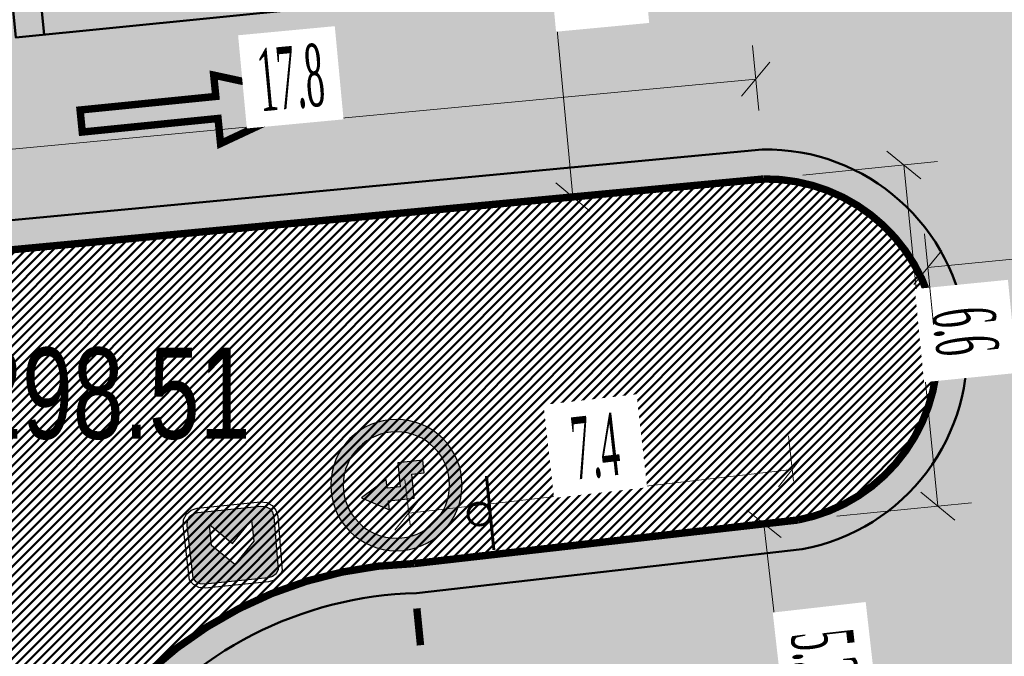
# Model space of a CAD drawing. Extents: x 2931 to 5026, y -2784 to 809.
# Tile 55 of 170: x 3214 to 3233, y -1740 to -1728. Entities that reach past the tile are written whole.
import ezdxf

# ---------------------------------------------------------------- set-up
doc = ezdxf.new("R2010")
doc.units = 0
doc.header["$MEASUREMENT"] = 0
doc.linetypes.add('CONTI', pattern=[0])
doc.layers.add('.', color=7, linetype='Continuous', lineweight=15)
for name, color, linetype in [('OP-SENAL-NEGRO', 250, 'Continuous'), ('OP-SENAL-ROJO', 10, 'Continuous'), ('PI_OTDEFAULT', 172, 'CONTI')]:
    doc.layers.add(name, color=color, linetype=linetype)
doc.styles.add('SHRFT', font='TXT', dxfattribs={"width": 0.75})
doc.styles.add('TimesNewRomanCyr', font='times.ttf', dxfattribs={"width": 0.4, "height": 1.2})
doc.dimstyles.new('GENPLAN1', dxfattribs={"dimscale": 0.5, "dimtxt": 1.2, "dimasz": 1.2, "dimexe": 1.3, "dimexo": 1.5, "dimgap": 0.5, "dimtad": 1, "dimdec": 1, "dimzin": 0, "dimdsep": 46, "dimtxsty": 'TimesNewRomanCyr', "dimblk1": 'OBLIQUE', "dimblk2": 'OBLIQUE', "dimsah": 1, "dimcen": 1, "dimadec": 0, "dimazin": 0, "dimtfac": 0.75, "dimtdec": 1, "dimtix": 1, "dimtmove": 0, "dimatfit": 3, "dimfxl": 1, "dimtvp": 1.2, "dimtfill": 1, "dimlwd": 0, "dimlwe": 0, "dimarcsym": 0})
pattern_1 = [(45, (0, 0), (-0.08838834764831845, 0.08838834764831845), [])]

# ---------------------------------------------------------------- blocks, each defined once
blk = doc.blocks.new('bstrtthtytt434')
at = {"layer": 'PI_OTDEFAULT', "color": 0, "style": 'SHRFT', "width": 0.75}
blk.add_text('298.51', height=1.75, dxfattribs=at).set_placement((3213.528700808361, 527.4244316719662))
blk = doc.blocks.new('Я')
at = {"layer": 'OP-SENAL-NEGRO'}
blk.add_hatch(color=256, dxfattribs=at).paths.add_polyline_path([(1229577.08969471, -78144.83886185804), (1229577.089694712, -77980.9326129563), (1229406.463290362, -77980.9326129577), (1229406.463290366, -78067.3349189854), (1229490.687388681, -78067.33491898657), (1229490.687388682, -78231.24116788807), (1229664.582062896, -78231.24116788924), (1229664.582062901, -78292.33449074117), (1229844.450879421, -78191.7744734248), (1229665.976818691, -78085.42944028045), (1229665.976818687, -78144.83886185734)])
at = {"layer": 'OP-SENAL-ROJO', "linetype": 'Continuous'}
h = blk.add_hatch(color=256, dxfattribs=at)
h.paths.add_polyline_path([(1229157.368143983, -78129.86468609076, 1), (1230045.833498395, -78129.86468609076, 1)])
h.paths.add_polyline_path([(1229961.392728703, -78129.86468609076, -1), (1229241.808913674, -78129.86468609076, -1)], flags=16)
for points in [[(1229490.687388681, -78067.33491898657), (1229406.463290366, -78067.3349189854), (1229406.463290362, -77980.9326129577), (1229577.089694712, -77980.9326129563)], [(1229577.089694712, -77980.9326129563), (1229577.08969471, -78144.83886185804)], [(1229490.687388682, -78231.24116788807), (1229490.687388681, -78067.33491898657)], [(1229577.08969471, -78144.83886185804), (1229665.976818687, -78144.83886185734), (1229665.976818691, -78085.42944028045), (1229844.450879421, -78191.7744734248), (1229664.582062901, -78292.33449074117), (1229664.582062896, -78231.24116788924), (1229490.687388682, -78231.24116788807)]]:
    blk.add_lwpolyline(points)
blk.add_circle((1229601.600821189, -78129.86468609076), 444.2326772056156)
at = {"linetype": 'Continuous'}
blk.add_circle((1229601.600821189, -78129.86468609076), 359.7919075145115, dxfattribs=at)
blk = doc.blocks.new('ПВПВПАВ')
at = {"layer": '.', "transparency": 33554625}
h = blk.add_hatch(color=256, dxfattribs=at)
h.dxf.hatch_style = 1
h.set_gradient(color1=(255, 0, 0), color2=(255, 0, 0), tint=0.6399999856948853)
h.paths.add_polyline_path([(1396674.333624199, -92008.221899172), (1396726.265784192, -91972.63277917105), (1396758.951864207, -91923.49613917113), (1396772.714424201, -91860.70445917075), (1396772.714424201, -91000.0068591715), (1396758.951864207, -90937.21517917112), (1396726.265784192, -90885.28301916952), (1396674.333624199, -90849.80141917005), (1395955.560168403, -90838.83437917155), (1395892.660968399, -90849.80141917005), (1395840.836328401, -90885.28301916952), (1395808.042728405, -90937.21517917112), (1395794.387688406, -91000.0068591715), (1395794.387688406, -91860.70445917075), (1395808.042728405, -91923.49613917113), (1395840.836328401, -91972.63277917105), (1395892.660968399, -92008.221899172), (1395955.560168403, -92021.8769391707)])
h.paths.add_polyline_path([(1396259.893134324, -91715.87501917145), (1395973.029774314, -91715.87501917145), (1396259.893134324, -91429.01165917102), (1395973.029774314, -91142.1482991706), (1396259.893134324, -91142.1482991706), (1396546.756494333, -91429.01165917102)], flags=16)
at = {"color": 1}
blk.add_lwpolyline([(1396824.539064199, -91000.0068591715), (1396808.196024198, -90915.38861917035), (1396761.747384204, -90847.00589917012), (1396696.160184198, -90800.5572591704), (1395955.560168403, -90784.2142191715), (1395870.8344084, -90800.5572591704), (1395802.559208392, -90847.00589917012), (1395756.110568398, -90915.38861917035), (1395739.660008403, -91000.0068591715), (1395739.660008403, -91860.70445917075), (1395756.110568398, -91942.6346991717), (1395802.559208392, -92010.90989917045), (1395870.8344084, -92057.35853917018), (1395955.560168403, -92073.80909917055), (1396696.160184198, -92057.35853917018), (1396764.435384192, -92010.90989917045), (1396810.8840242, -91942.6346991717), (1396827.334584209, -91860.70445917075), (1396824.539064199, -91000.0068591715)], dxfattribs=at)
blk.add_lwpolyline([(1396772.714424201, -91000.0068591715), (1396758.951864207, -90937.21517917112), (1396726.265784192, -90885.28301916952), (1396674.333624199, -90849.80141917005), (1395955.560168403, -90838.83437917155), (1395892.660968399, -90849.80141917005), (1395840.836328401, -90885.28301916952), (1395808.042728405, -90937.21517917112), (1395794.387688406, -91000.0068591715), (1395794.387688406, -91860.70445917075), (1395808.042728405, -91923.49613917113), (1395840.836328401, -91972.63277917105), (1395892.660968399, -92008.221899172), (1395955.560168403, -92021.8769391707), (1396674.333624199, -92008.221899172), (1396726.265784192, -91972.63277917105), (1396758.951864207, -91923.49613917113), (1396772.714424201, -91860.70445917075), (1396772.714424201, -91000.0068591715)], close=True, dxfattribs=at)
at = {"color": 7}
blk.add_lwpolyline([(1395973.029774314, -91142.1482991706), (1396259.893134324, -91429.01165917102), (1395973.029774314, -91715.87501917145), (1396259.893134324, -91715.87501917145), (1396546.756494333, -91429.01165917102), (1396259.893134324, -91142.1482991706), (1396259.893134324, -91142.1482991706)], close=True, dxfattribs=at)
blk = doc.blocks.new('_Oblique')
at = {"color": 0, "linetype": 'ByBlock', "lineweight": -2}
blk.add_line((-0.5, -0.5), (0.5, 0.5), dxfattribs=at)
blk = doc.blocks.new('*D288')
at = {"color": 0, "lineweight": 0, "transparency": 16777216}
for p, q in [((3228.67793856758, -1729.313318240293), (3228.560251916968, -1728.063244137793)), ((3228.621175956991, -1728.710382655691), (3210.894573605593, -1730.379231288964)), ((3210.951336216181, -1730.982166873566), (3210.83364956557, -1729.732092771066))]:
    blk.add_line(p, q, dxfattribs=at)
at = {"layer": 'Defpoints', "color": 0, "linetype": 'ByBlock', "lineweight": 50, "transparency": 16777216}
for p in [(3228.748235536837, -1730.060016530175), (3210.894573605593, -1730.379231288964), (3211.021633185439, -1731.728865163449)]:
    blk.add_point(p, dxfattribs=at)
at = {"color": 0, "linetype": 'ByBlock', "lineweight": 0, "transparency": 16777216, "xscale": 0.6, "yscale": 0.6, "zscale": 0.6}
for p, rotation in [((3228.621175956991, -1728.710382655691), 5.378187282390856), ((3210.894573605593, -1730.379231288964), 185.3781872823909)]:
    blk.add_blockref('_Oblique', p, dxfattribs=dict(at, rotation=rotation))
at = {"color": 0, "linetype": 'ByBlock', "lineweight": 50, "transparency": 16777216, "insert": (3219.677069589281, -1728.686489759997), "char_height": 1.2, "attachment_point": 5, "rotation": 5.3781872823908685, "style": 'TimesNewRomanCyr', "bg_fill": 3, "box_fill_scale": 1.25, "bg_fill_color": 256, "bg_fill_true_color": 13158600, "bg_fill_transparency": 0}
blk.add_mtext('17.8', dxfattribs=at)
blk = doc.blocks.new('*D289')
at = {"color": 0, "lineweight": 0, "transparency": 16777216}
for p, q in [((3229.348138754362, -1736.44253382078), (3229.249162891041, -1735.570824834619)), ((3221.943984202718, -1737.054448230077), (3229.322494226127, -1736.216675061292)), ((3221.969628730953, -1737.280306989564), (3221.870652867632, -1736.408598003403))]:
    blk.add_line(p, q, dxfattribs=at)
at = {"layer": 'Defpoints', "color": 0, "linetype": 'ByBlock', "lineweight": 50, "transparency": 16777216}
for p in [(3229.322494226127, -1736.216675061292), (3229.432751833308, -1737.187745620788), (3222.054241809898, -1738.025518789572)]:
    blk.add_point(p, dxfattribs=at)
at = {"color": 0, "linetype": 'ByBlock', "lineweight": 0, "transparency": 16777216, "xscale": 0.6, "yscale": 0.6, "zscale": 0.6}
for p, rotation in [((3229.322494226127, -1736.216675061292), 6.47775419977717), ((3221.943984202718, -1737.054448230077), 186.4777541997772)]:
    blk.add_blockref('_Oblique', p, dxfattribs=dict(at, rotation=rotation))
at = {"color": 0, "linetype": 'ByBlock', "lineweight": 50, "transparency": 16777216, "insert": (3225.535977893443, -1735.778953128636), "char_height": 1.2, "attachment_point": 5, "rotation": 6.47775419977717, "style": 'TimesNewRomanCyr', "bg_fill": 3, "box_fill_scale": 1.25, "bg_fill_color": 256, "bg_fill_true_color": 13158600, "bg_fill_transparency": 0}
blk.add_mtext('7.4', dxfattribs=at)
blk = doc.blocks.new('*D290')
at = {"color": 0, "lineweight": 0, "transparency": 16777216}
for p, q in [((3229.524981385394, -1730.553799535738), (3232.116670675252, -1730.295374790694)), ((3232.12394766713, -1736.919398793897), (3231.46987813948, -1730.359868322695)), ((3230.179050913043, -1737.11333000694), (3232.770740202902, -1736.854905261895))]:
    blk.add_line(p, q, dxfattribs=at)
at = {"layer": 'Defpoints', "color": 0, "linetype": 'ByBlock', "lineweight": 50, "transparency": 16777216}
for p in [(3231.46987813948, -1730.359868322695), (3228.778682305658, -1730.628215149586), (3229.432751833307, -1737.187745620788)]:
    blk.add_point(p, dxfattribs=at)
at = {"color": 0, "linetype": 'ByBlock', "lineweight": 0, "transparency": 16777216, "xscale": 0.6, "yscale": 0.6, "zscale": 0.6}
for p, rotation in [((3231.46987813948, -1730.359868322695), 95.69430351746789), ((3232.12394766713, -1736.919398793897), 275.6943035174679)]:
    blk.add_blockref('_Oblique', p, dxfattribs=dict(at, rotation=rotation))
at = {"color": 0, "linetype": 'ByBlock', "lineweight": 50, "transparency": 16777216, "insert": (3232.654771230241, -1733.55409405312), "char_height": 1.2, "attachment_point": 5, "rotation": 275.6943035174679, "style": 'TimesNewRomanCyr', "bg_fill": 3, "box_fill_scale": 1.25, "bg_fill_color": 256, "bg_fill_true_color": 13158600, "bg_fill_transparency": 0}
blk.add_mtext('6.6', dxfattribs=at)
blk = doc.blocks.new('*D295')
at = {"color": 0, "lineweight": 0, "transparency": 16777216}
for p, q in [((3227.36171966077, -1737.422895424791), (3229.425920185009, -1737.188521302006)), ((3229.369930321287, -1742.456923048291), (3228.780069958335, -1737.261852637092)), ((3227.951580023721, -1742.617965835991), (3230.01578054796, -1742.383591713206))]:
    blk.add_line(p, q, dxfattribs=at)
at = {"layer": 'Defpoints', "color": 0, "linetype": 'ByBlock', "lineweight": 50, "transparency": 16777216}
for p in [(3228.780069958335, -1737.261852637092), (3226.616507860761, -1737.507508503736), (3227.206368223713, -1742.702578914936)]:
    blk.add_point(p, dxfattribs=at)
at = {"color": 0, "linetype": 'ByBlock', "lineweight": 0, "transparency": 16777216, "xscale": 0.6, "yscale": 0.6, "zscale": 0.6}
for p, rotation in [((3228.780069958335, -1737.261852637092), 96.47775419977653), ((3229.369930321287, -1742.456923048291), 276.4777541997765)]:
    blk.add_blockref('_Oblique', p, dxfattribs=dict(at, rotation=rotation))
at = {"color": 0, "linetype": 'ByBlock', "lineweight": 50, "transparency": 16777216, "insert": (3229.93160865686, -1739.762126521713), "char_height": 1.2, "attachment_point": 5, "rotation": 276.47775419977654, "style": 'TimesNewRomanCyr', "bg_fill": 3, "box_fill_scale": 1.25, "bg_fill_color": 256, "bg_fill_true_color": 13158600, "bg_fill_transparency": 0}
blk.add_mtext('5.2', dxfattribs=at)
blk = doc.blocks.new('*D296')
at = {"color": 0, "lineweight": 0, "transparency": 16777216}
for p, q in [((3238.486989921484, -1732.794611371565), (3238.316564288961, -1731.053735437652)), ((3232.039203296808, -1733.425827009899), (3231.868777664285, -1731.684951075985)), ((3231.932107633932, -1732.331858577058), (3238.379894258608, -1731.700642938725))]:
    blk.add_line(p, q, dxfattribs=at)
at = {"layer": 'Defpoints', "color": 0, "linetype": 'ByBlock', "lineweight": 50, "transparency": 16777216}
for p in [(3238.379894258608, -1731.700642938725), (3238.560062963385, -1733.541043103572), (3232.112276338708, -1734.172258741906)]:
    blk.add_point(p, dxfattribs=at)
at = {"color": 0, "linetype": 'ByBlock', "lineweight": 0, "transparency": 16777216, "xscale": 0.6, "yscale": 0.6, "zscale": 0.6}
for p, rotation in [((3238.379894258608, -1731.700642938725), 5.591239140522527), ((3231.932107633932, -1732.331858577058), 185.5912391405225)]:
    blk.add_blockref('_Oblique', p, dxfattribs=dict(at, rotation=rotation))
at = {"color": 0, "linetype": 'ByBlock', "lineweight": 50, "transparency": 16777216, "insert": (3235.072004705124, -1731.158239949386), "char_height": 1.2, "attachment_point": 5, "rotation": 5.591239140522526, "style": 'TimesNewRomanCyr', "bg_fill": 3, "box_fill_scale": 1.25, "bg_fill_color": 256, "bg_fill_true_color": 13158600, "bg_fill_transparency": 0}
blk.add_mtext('6.5', dxfattribs=at)
blk = doc.blocks.new('*D298')
at = {"color": 0, "lineweight": 0, "transparency": 16777216}
for p, q in [((3224.335839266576, -1722.821978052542), (3224.982977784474, -1722.761054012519)), ((3224.335839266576, -1722.821978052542), (3225.103322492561, -1730.974227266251)), ((3225.103322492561, -1730.974227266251), (3225.750461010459, -1730.913303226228))]:
    blk.add_line(p, q, dxfattribs=at)
at = {"layer": 'Defpoints', "color": 0, "linetype": 'ByBlock', "lineweight": 50, "transparency": 16777216}
for p in [(3224.335839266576, -1722.821978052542), (3225.103322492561, -1730.974227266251), (3225.103322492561, -1730.974227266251)]:
    blk.add_point(p, dxfattribs=at)
at = {"color": 0, "linetype": 'ByBlock', "lineweight": 0, "transparency": 16777216, "xscale": 0.6, "yscale": 0.6, "zscale": 0.6}
for p, rotation in [((3224.335839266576, -1722.821978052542), 95.37818728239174), ((3225.103322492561, -1730.974227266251), 275.3781872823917)]:
    blk.add_blockref('_Oblique', p, dxfattribs=dict(at, rotation=rotation))
at = {"color": 0, "linetype": 'ByBlock', "lineweight": 50, "transparency": 16777216, "insert": (3225.577898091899, -1726.817297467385), "char_height": 1.2, "attachment_point": 5, "rotation": 275.37818728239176, "style": 'TimesNewRomanCyr', "bg_fill": 3, "box_fill_scale": 1.25, "bg_fill_color": 256, "bg_fill_true_color": 13158600, "bg_fill_transparency": 0}
blk.add_mtext('8.2', dxfattribs=at)

msp = doc.modelspace()

# ---------------------------------------------------------------- hatches: boundary and pattern name
at = {"layer": '.', "linetype": 'ByBlock', "lineweight": 50}
h = msp.add_hatch(dxfattribs=at)
h.set_pattern_fill('ANSI31', color=252)
h.set_pattern_definition(pattern_1)
edge = h.paths.add_edge_path()
edge.add_line((3056.579508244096, -1552.571742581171), (3060.468574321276, -1561.784514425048))
edge.add_line((3060.468574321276, -1561.784514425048), (3091.428099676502, -1548.71530551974))
edge.add_arc((3092.594819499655, -1551.479137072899), 2.999999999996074, 59.08883293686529, 112.8864824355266, ccw=False)
edge.add_line((3094.135944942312, -1548.905242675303), (3125.421424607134, -1567.637498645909))
edge.add_arc((3123.880299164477, -1570.21139304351), 3.000000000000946, 6.846905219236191, 59.0888329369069, ccw=False)
edge.add_line((3126.858903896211, -1569.853742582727), (3145.92372928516, -1728.630496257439))
edge.add_line((3145.92372928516, -1728.630496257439), (3153.629677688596, -1792.807610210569))
edge.add_line((3153.629677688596, -1792.807610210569), (3155.627738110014, -1829.886791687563))
edge.add_line((3155.627738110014, -1829.886791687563), (3160.809987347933, -1929.677250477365))
edge.add_arc((3157.814024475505, -1929.832834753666), 2.999999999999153, -86.74722545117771, 2.9727744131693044, ccw=False)
edge.add_line((3157.984247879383, -1932.828001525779), (3050.375705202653, -1938.943685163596))
edge.add_line((3050.375705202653, -1938.943685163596), (3050.943116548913, -1948.927574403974))
edge.add_line((3050.943116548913, -1948.927574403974), (3313.191871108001, -1934.085954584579))
edge.add_line((3313.191871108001, -1934.085954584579), (3312.624459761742, -1924.102065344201))
edge.add_line((3312.624459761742, -1924.102065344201), (3173.95866141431, -1931.920132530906))
edge.add_arc((3173.788438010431, -1928.924965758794), 2.999999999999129, 182.972774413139, 273.2527745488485, ccw=False)
edge.add_line((3170.792475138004, -1929.080550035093), (3164.49681413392, -1808.401511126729))
edge.add_line((3164.49681413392, -1808.401511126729), (3163.4838931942, -1789.746789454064))
edge.add_line((3163.4838931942, -1789.746789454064), (3160.81852438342, -1767.850807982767))
edge.add_arc((3164.480270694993, -1768.183669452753), 3.67684413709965, 91.76941746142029, 174.8059522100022, ccw=False)
edge.add_line((3164.36673985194, -1764.508578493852), (3165.328204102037, -1764.41580848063))
edge.add_line((3165.328204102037, -1764.41580848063), (3157.302999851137, -1682.607566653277))
edge.add_arc((3156.299241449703, -1676.094509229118), 6.589950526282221, 187.8889569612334, 278.7611968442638, ccw=False)
edge.add_line((3149.771658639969, -1676.999003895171), (3140.934979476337, -1603.166915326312))
edge.add_line((3140.934979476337, -1603.166915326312), (3139.504408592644, -1590.505141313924))
edge.add_line((3139.504408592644, -1590.505141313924), (3136.203008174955, -1563.793057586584))
edge.add_arc((3133.224403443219, -1564.150708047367), 3.000000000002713, 6.84690521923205, 59.08883293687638)
edge.add_line((3134.765528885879, -1561.576813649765), (3099.87037971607, -1540.683259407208))
edge.add_arc((3101.693711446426, -1538.024492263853), 3.223907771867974, 157.9186088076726, 235.5584146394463, ccw=False)
edge.add_line((3098.706274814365, -1536.812550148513), (3108.700353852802, -1520.326220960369))
edge.add_arc((3111.264605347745, -1521.883338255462), 3.00000000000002, 58.73218183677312, 148.732181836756, ccw=False)
edge.add_line((3112.821722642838, -1519.319086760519), (3205.618491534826, -1575.669040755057))
edge.add_line((3205.618491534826, -1575.669040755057), (3207.292050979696, -1576.579148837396))
edge.add_line((3207.292050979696, -1576.579148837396), (3243.014474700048, -1589.924592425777))
edge.add_line((3243.014474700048, -1589.924592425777), (3266.942729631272, -1598.799066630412))
edge.add_line((3266.942729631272, -1598.799066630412), (3413.241120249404, -1686.858465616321))
edge.add_line((3413.241120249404, -1686.858465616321), (3418.398145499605, -1678.290788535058))
edge.add_line((3418.398145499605, -1678.290788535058), (3272.099754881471, -1590.231389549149))
edge.add_line((3272.099754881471, -1590.231389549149), (3270.420061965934, -1589.423131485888))
edge.add_line((3270.420061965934, -1589.423131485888), (3212.929790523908, -1568.101228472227))
edge.add_line((3212.929790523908, -1568.101228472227), (3210.80888251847, -1567.121535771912))
edge.add_line((3210.80888251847, -1567.121535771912), (3103.502412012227, -1501.960703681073))
edge.add_arc((3105.05952930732, -1499.39645218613), 2.999999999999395, 149.0720988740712, 238.7321818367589, ccw=False)
edge.add_line((3102.486085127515, -1497.85457506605), (3107.443599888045, -1489.580318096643))
edge.add_line((3107.443599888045, -1489.580318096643), (3098.865452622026, -1484.440727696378))
edge.add_line((3098.865452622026, -1484.440727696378), (3093.95672483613, -1492.633557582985))
edge.add_arc((3091.383280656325, -1491.091680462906), 2.999999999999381, 238.7321818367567, 329.07209887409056, ccw=False)
edge.add_line((3089.826163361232, -1493.655931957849), (3029.258160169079, -1456.876588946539))
edge.add_line((3029.258160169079, -1456.876588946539), (3024.067769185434, -1465.424093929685))
edge.add_line((3024.067769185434, -1465.424093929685), (3099.145714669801, -1511.014461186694))
edge.add_arc((3097.588597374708, -1513.578712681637), 2.999999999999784, -31.267816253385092, 58.732181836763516, ccw=False)
edge.add_line((3100.152848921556, -1515.135829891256), (3084.60404677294, -1540.741504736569))
edge.add_line((3084.60404677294, -1540.741504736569), (3056.579508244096, -1552.571742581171))
h = msp.add_hatch(dxfattribs=at)
h.set_pattern_fill('ANSI31', color=72)
h.set_pattern_definition(pattern_1)
edge = h.paths.add_edge_path()
edge.add_line((3198.64854658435, -1772.84186215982), (3204.228626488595, -1772.211541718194))
edge.add_line((3204.228626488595, -1772.211541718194), (3205.797166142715, -1786.120879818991))
edge.add_line((3205.797166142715, -1786.120879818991), (3240.426562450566, -1782.215137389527))
edge.add_line((3240.426562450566, -1782.215137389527), (3240.44861768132, -1782.410685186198))
edge.add_line((3240.44861768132, -1782.410685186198), (3240.049289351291, -1782.456821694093))
edge.add_line((3240.049289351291, -1782.456821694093), (3241.597948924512, -1796.176200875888))
edge.add_line((3241.597948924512, -1796.176200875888), (3241.996162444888, -1796.131186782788))
edge.add_line((3241.996162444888, -1796.131186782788), (3242.018783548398, -1796.331302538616))
edge.add_line((3242.018783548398, -1796.331302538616), (3164.317276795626, -1805.095014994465))
edge.add_line((3164.317276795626, -1805.095014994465), (3165.502113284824, -1827.671693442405))
edge.add_line((3165.502113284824, -1827.671693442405), (3169.410030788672, -1827.461110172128))
edge.add_line((3169.410030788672, -1827.461110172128), (3168.370118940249, -1808.99312971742))
edge.add_line((3168.370118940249, -1808.99312971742), (3257.968945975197, -1804.35639741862))
edge.add_line((3257.968945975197, -1804.35639741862), (3268.704736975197, -1803.207274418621))
edge.add_line((3268.704736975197, -1803.207274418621), (3270.714068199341, -1802.941323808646))
edge.add_line((3270.714068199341, -1802.941323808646), (3269.535281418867, -1793.430181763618))
edge.add_line((3269.535281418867, -1793.430181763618), (3268.265415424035, -1789.367910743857))
edge.add_line((3268.265415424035, -1789.367910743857), (3268.137689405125, -1776.730590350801))
edge.add_line((3268.137689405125, -1776.730590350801), (3268.591353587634, -1776.739380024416))
edge.add_line((3268.591353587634, -1776.739380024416), (3271.151259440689, -1756.651503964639))
edge.add_line((3271.151259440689, -1756.651503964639), (3253.464385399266, -1678.575218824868))
edge.add_line((3253.464385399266, -1678.575218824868), (3246.166203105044, -1642.943717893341))
edge.add_line((3246.166203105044, -1642.943717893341), (3240.206266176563, -1605.984923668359))
edge.add_line((3240.206266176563, -1605.984923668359), (3243.364342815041, -1590.528663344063))
edge.add_line((3243.364342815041, -1590.528663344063), (3206.455271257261, -1576.124094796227))
edge.add_line((3206.455271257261, -1576.124094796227), (3113.046281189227, -1522.808445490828))
edge.add_line((3113.046281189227, -1522.808445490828), (3101.14519328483, -1541.432807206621))
edge.add_line((3101.14519328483, -1541.432807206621), (3134.765528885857, -1561.576813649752))
edge.add_arc((3133.22440344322, -1564.150708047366), 3.000000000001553, 6.849462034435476, 59.088832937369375, ccw=False)
edge.add_line((3136.202992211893, -1563.792924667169), (3146.943135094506, -1653.222730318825))
edge.add_line((3146.943135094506, -1653.222730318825), (3222.727371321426, -1644.063239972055))
edge.add_arc((3223.040655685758, -1647.949911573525), 3.899277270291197, 6.922887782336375, 94.60835138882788, ccw=False)
edge.add_arc((3223.040740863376, -1647.949941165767), 3.899196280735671, -81.47081594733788, 6.923470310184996, ccw=False)
edge.add_line((3223.619042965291, -1651.806014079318), (3196.190003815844, -1655.121177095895))
edge.add_arc((3198.473142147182, -1672.682791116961), 17.70940449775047, 97.40732442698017, 105.2026607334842)
edge.add_arc((3203.298833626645, -1690.430110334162), 36.10110462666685, 105.2072041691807, 108.1649889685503)
edge.add_arc((3188.026555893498, -1642.727951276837), 13.9895464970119, 277.1896508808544, 286.6895548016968, ccw=False)
edge.add_line((3189.777404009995, -1656.607502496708), (3187.842487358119, -1656.841381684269))
edge.add_arc((3184.99443761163, -1658.696363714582), 3.398874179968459, 6.9207488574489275, 33.07686530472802, ccw=False)
edge.add_arc((3184.993523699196, -1658.69677596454), 3.399831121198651, -83.07989968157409, 6.925789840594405, ccw=False)
edge.add_arc((3184.99346771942, -1658.696460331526), 3.400151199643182, 163.5011670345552, 276.9203959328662, ccw=False)
edge.add_line((3181.733315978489, -1657.730831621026), (3147.972979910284, -1661.805289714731))
edge.add_line((3147.972979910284, -1661.805289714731), (3149.771658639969, -1676.999003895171))
edge.add_arc((3156.299241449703, -1676.094509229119), 6.589950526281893, 187.88895696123, 278.7611968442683)
edge.add_line((3157.302999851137, -1682.607566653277), (3156.287946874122, -1672.260203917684))
edge.add_arc((3165.559726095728, -1672.702411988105), 9.282318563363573, 100.07270603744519, 177.2694053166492, ccw=False)
edge.add_line((3163.936269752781, -1663.563165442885), (3168.630711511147, -1663.09359350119))
edge.add_arc((3169.037464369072, -1672.297222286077), 9.212612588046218, 9.79482017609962, 92.53053086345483, ccw=False)
edge.add_line((3178.11578730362, -1670.729968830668), (3178.310066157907, -1672.672228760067))
edge.add_line((3178.310066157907, -1672.672228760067), (3182.539779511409, -1679.443903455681))
edge.add_line((3182.539779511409, -1679.443903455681), (3183.799722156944, -1692.286285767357))
edge.add_line((3183.799722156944, -1692.286285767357), (3187.002343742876, -1691.965936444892))
edge.add_line((3187.002343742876, -1691.965936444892), (3189.210950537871, -1714.886238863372))
edge.add_line((3189.210950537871, -1714.886238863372), (3186.060597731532, -1715.201359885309))
edge.add_line((3186.060597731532, -1715.201359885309), (3186.254695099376, -1717.141805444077))
edge.add_line((3186.254695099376, -1717.141805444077), (3183.233715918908, -1722.304679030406))
edge.add_arc((3187.73220544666, -1721.857132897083), 4.520697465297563, 185.6815518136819, 272.2770185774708)
edge.add_line((3187.911817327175, -1726.374260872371), (3193.870304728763, -1725.778249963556))
edge.add_arc((3192.734762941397, -1721.213392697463), 4.703974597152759, 283.9692133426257, 366.943481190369)
edge.add_line((3197.404238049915, -1720.644728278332), (3197.262375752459, -1719.365448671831))
edge.add_line((3197.262375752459, -1719.365448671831), (3193.661081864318, -1717.879078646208))
edge.add_line((3193.661081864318, -1717.879078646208), (3192.899904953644, -1710.493109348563))
edge.add_line((3192.899904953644, -1710.493109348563), (3189.682132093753, -1710.814974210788))
edge.add_line((3189.682132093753, -1710.814974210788), (3185.735106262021, -1671.355455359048))
edge.add_line((3185.735106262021, -1671.355455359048), (3188.844983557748, -1671.044382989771))
edge.add_line((3188.844983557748, -1671.044382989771), (3188.789684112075, -1670.436909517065))
edge.add_arc((3202.589761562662, -1673.932293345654), 14.23586477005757, 99.41612415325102, 165.7866270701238, ccw=False)
edge.add_line((3200.260722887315, -1659.888240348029), (3222.923904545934, -1657.621305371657))
edge.add_arc((3223.460798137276, -1670.595722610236), 12.98552106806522, 5.712137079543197, 92.3696013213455, ccw=False)
edge.add_line((3236.381839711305, -1669.303266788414), (3237.467507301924, -1680.175342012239))
edge.add_line((3237.467507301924, -1680.175342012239), (3245.489102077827, -1760.369463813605))
edge.add_arc((3232.636911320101, -1760.990893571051), 12.86720568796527, -83.64731502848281, 2.7682123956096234, ccw=False)
edge.add_line((3234.060644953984, -1773.77908987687), (3215.68325286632, -1775.617329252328))
edge.add_arc((3214.378686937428, -1762.897090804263), 12.78696048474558, 185.7956058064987, 275.8556841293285, ccw=False)
edge.add_line((3201.657087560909, -1764.188318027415), (3199.058106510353, -1738.113761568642))
edge.add_arc((3194.432319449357, -1738.576466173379), 4.648870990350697, 5.712137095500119, 93.3895282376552)
edge.add_line((3194.157459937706, -1733.935727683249), (3187.347289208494, -1734.627366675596))
edge.add_arc((3187.957506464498, -1738.984328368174), 4.399486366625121, 97.97273957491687, 185.7133964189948)
edge.add_line((3183.579875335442, -1739.422307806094), (3184.27298960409, -1746.350795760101))
edge.add_line((3184.27298960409, -1746.350795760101), (3184.892601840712, -1746.84194319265))
edge.add_line((3184.892601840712, -1746.84194319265), (3197.794868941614, -1745.614976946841))
edge.add_line((3197.794868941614, -1745.614976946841), (3199.787466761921, -1766.345835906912))
edge.add_arc((3189.185059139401, -1767.471623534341), 10.66200943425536, -84.22149646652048, 6.061084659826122, ccw=False)
edge.add_line((3190.258542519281, -1778.079454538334), (3179.89345328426, -1779.128373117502))
edge.add_arc((3178.567549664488, -1766.175993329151), 13.02006768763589, 184.5809880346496, 275.8448699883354, ccw=False)
edge.add_line((3165.58907542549, -1767.215882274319), (3165.328204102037, -1764.41580848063))
edge.add_line((3165.328204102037, -1764.41580848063), (3164.846212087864, -1764.462315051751))
edge.add_line((3164.846212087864, -1764.462315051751), (3167.773249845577, -1790.409524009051))
edge.add_line((3167.773249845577, -1790.409524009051), (3200.231651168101, -1786.748496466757))
edge.add_line((3200.231651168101, -1786.748496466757), (3198.64854658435, -1772.84186215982))
h = msp.add_hatch(dxfattribs=at)
h.set_pattern_fill('ANSI31', color=72)
h.set_pattern_definition(pattern_1)
h.paths.add_polyline_path([(3220.314957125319, -1749.910528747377, -0.4206425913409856), (3221.626871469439, -1763.026102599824, -0.1841086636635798), (3216.52528525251, -1765.903109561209), (3225.273436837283, -1764.965764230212, 0.7056150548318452), (3226.869658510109, -1757.822481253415, -0.3845645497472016), (3225.667068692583, -1745.799855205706, -0.2039938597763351), (3231.631192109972, -1742.228683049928), (3222.245864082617, -1743.233845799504, 0.6092905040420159)])
h.paths.add_polyline_path([(3211.090258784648, -1732.293469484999, 0.408094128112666), (3207.188754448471, -1737.466191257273), (3209.053512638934, -1756.614746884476, 0.4364639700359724), (3215.087378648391, -1761.080147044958, 0.6245440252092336), (3217.309228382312, -1754.283948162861, -0.4257554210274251), (3216.003330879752, -1741.140280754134, -0.2275587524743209), (3222.054241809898, -1738.025518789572), (3229.432751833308, -1737.187745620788, 0.9142662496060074), (3228.778682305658, -1730.628215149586)])
at = {"lineweight": 40, "true_color": 0x7d7d7d}
h = msp.add_hatch(color=8, dxfattribs=at)
h.dxf.hatch_style = 1
h.paths.add_polyline_path([(3236.401700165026, -1669.520170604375, 0.4020912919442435), (3222.923904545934, -1657.621305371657), (3200.260722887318, -1659.888240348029, 0.2979728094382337), (3188.789684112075, -1670.436909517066), (3188.845210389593, -1671.044360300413), (3185.735106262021, -1671.355455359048), (3187.121516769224, -1685.21578814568), (3188.507927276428, -1699.076120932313), (3189.682132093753, -1710.814974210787), (3192.899904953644, -1710.493109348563), (3193.661081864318, -1717.879078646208), (3197.262375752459, -1719.365448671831), (3197.363281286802, -1720.374229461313, -0.3954589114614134), (3193.870304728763, -1725.778249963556), (3187.911817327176, -1726.374260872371, -0.3717798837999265), (3183.269049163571, -1722.657915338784), (3183.233715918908, -1722.304679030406), (3186.254695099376, -1717.141805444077), (3186.060597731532, -1715.201359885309), (3189.210950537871, -1714.886238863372), (3188.212792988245, -1704.907379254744), (3187.002343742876, -1691.965936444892), (3183.799722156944, -1692.286285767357), (3182.539779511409, -1679.443903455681), (3178.310066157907, -1672.672228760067), (3178.11578730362, -1670.729968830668, 0.3775479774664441), (3168.630711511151, -1663.09359350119), (3163.936269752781, -1663.563165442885, 0.3501788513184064), (3156.287946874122, -1672.260203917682), (3163.262400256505, -1743.35718177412), (3165.567260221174, -1766.893375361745, 0.4407652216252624), (3180.447832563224, -1779.059575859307), (3185.9967051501, -1778.504537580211), (3190.085791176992, -1778.095517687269, 0.4204379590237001), (3199.787466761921, -1766.345835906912), (3197.794868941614, -1745.614976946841), (3185.071573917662, -1746.824923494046, -0.4023531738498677), (3184.272989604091, -1746.350795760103), (3183.582524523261, -1739.448023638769, -0.4044187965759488), (3187.3472892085, -1734.627366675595), (3190.44205377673, -1734.31780598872), (3193.612779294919, -1734.000402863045, -0.4559087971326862), (3199.07801153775, -1738.404575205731), (3201.657087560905, -1764.188318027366, 0.41452071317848), (3215.683252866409, -1775.617329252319), (3234.060644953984, -1773.77908987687, 0.3960063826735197), (3245.489102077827, -1760.369463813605)])
h.paths.add_polyline_path([(3207.03778315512, -1691.662486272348), (3216.344721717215, -1690.656911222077, -0.460910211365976), (3217.20601253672, -1691.254552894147), (3217.713877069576, -1696.331817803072), (3223.105556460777, -1695.792503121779), (3222.596895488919, -1690.707277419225, -0.5043845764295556), (3223.101133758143, -1690.129321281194), (3228.150711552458, -1689.624226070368), (3227.609384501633, -1684.212428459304), (3206.745009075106, -1686.299433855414, -0.4135501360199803), (3201.883217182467, -1682.660645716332), (3200.86529559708, -1672.484199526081, -0.4125955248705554), (3204.897344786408, -1667.761941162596), (3223.713569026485, -1665.87980662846, -0.3863695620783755), (3228.194028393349, -1669.717405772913, -0.3919432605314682), (3224.458895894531, -1674.848031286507), (3214.864717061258, -1675.807710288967, -0.4215503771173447), (3214.235686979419, -1675.314425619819), (3213.723767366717, -1670.196622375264), (3208.388326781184, -1670.730311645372), (3208.870741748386, -1675.55314871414, -0.3166142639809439), (3208.485410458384, -1676.45006074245), (3203.332663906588, -1676.965475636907), (3203.862076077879, -1682.258156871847), (3223.979733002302, -1680.245843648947, -0.3921261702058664), (3229.549203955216, -1683.651176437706), (3230.536660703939, -1693.523057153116, -0.4350801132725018), (3225.963019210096, -1698.427367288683), (3217.188723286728, -1699.305035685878, -0.4413046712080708), (3216.619709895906, -1698.956683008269), (3216.102574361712, -1693.786734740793), (3210.681480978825, -1694.328991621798), (3211.174444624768, -1699.257286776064, -0.51086082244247), (3210.583513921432, -1699.914620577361), (3205.645078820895, -1700.408598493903), (3206.185945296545, -1705.815791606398), (3226.496118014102, -1703.784221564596, -0.423874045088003), (3231.904694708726, -1707.578876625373), (3232.935134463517, -1717.880470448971, -0.3809339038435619), (3228.854507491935, -1722.369988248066), (3210.290027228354, -1724.226941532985, -0.9445699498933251), (3209.381247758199, -1715.15300357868), (3218.711040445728, -1714.258478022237, -0.3488442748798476), (3219.560053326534, -1714.789970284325), (3220.061773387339, -1719.805805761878), (3225.413531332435, -1719.270484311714), (3224.903551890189, -1714.171095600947, -0.5458820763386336), (3225.389042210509, -1713.652014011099), (3230.422945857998, -1713.14848664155), (3229.887738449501, -1707.797868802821), (3209.070923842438, -1709.880116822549, -0.3853398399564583), (3204.229524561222, -1706.117335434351), (3203.215527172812, -1695.980120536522, -0.3584784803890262)], flags=16)
h.paths.add_polyline_path([(3178.778094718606, -1722.589811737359, -0.2214065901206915), (3175.505947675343, -1732.782386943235, 0.277982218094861), (3172.34860886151, -1742.722983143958), (3174.010432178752, -1759.336694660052), (3186.543428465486, -1758.083053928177, -0.4398097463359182), (3187.521916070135, -1759.255269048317), (3188.161130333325, -1765.645672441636, -0.3970099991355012), (3184.175926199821, -1770.553573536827), (3178.706707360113, -1771.058829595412, -0.4396297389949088), (3173.720061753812, -1766.619939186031), (3164.486291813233, -1672.262030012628, -0.9017496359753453), (3173.65223744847, -1671.345185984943)], flags=16)
h.paths.add_polyline_path([(3211.090258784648, -1732.293469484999), (3228.778682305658, -1730.628215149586, -0.9142662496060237), (3229.432751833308, -1737.187745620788), (3222.054241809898, -1738.025518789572, 0.2275587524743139), (3216.003330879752, -1741.140280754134, 0.4257554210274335), (3217.309228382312, -1754.283948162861, -0.6245440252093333), (3215.087378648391, -1761.080147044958, -0.4364639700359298), (3209.053512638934, -1756.614746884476), (3207.188754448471, -1737.466191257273, -0.4080941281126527)], flags=16)
h.paths.add_polyline_path([(3178.378493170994, -1739.987512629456), (3179.649217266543, -1752.691296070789), (3192.387924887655, -1751.417078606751, -0.4225555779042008), (3193.163162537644, -1752.245383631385), (3194.33725093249, -1764.545343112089, -1), (3193.353733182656, -1764.730770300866), (3192.121418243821, -1752.410973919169), (3179.425863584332, -1753.680874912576, -0.4470715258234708), (3178.614138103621, -1752.769719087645), (3177.358061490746, -1740.212370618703, -1)], flags=16)
h.paths.add_polyline_path([(3222.245864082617, -1743.233845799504), (3231.631192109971, -1742.228683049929, -0.01518137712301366), (3232.166872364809, -1742.171312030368), (3231.631192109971, -1742.228683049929, 0.2039938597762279), (3225.667068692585, -1745.799855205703, 0.3845645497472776), (3226.869658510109, -1757.822481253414, -0.710203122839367), (3225.226810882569, -1764.9707600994), (3216.525285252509, -1765.903109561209, -0.02130585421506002), (3215.828828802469, -1765.977733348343), (3216.525285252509, -1765.903109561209, 0.1841086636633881), (3221.626871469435, -1763.026102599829, 0.4206425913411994), (3220.314957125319, -1749.910528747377, -0.6092905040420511)], flags=16)
h.paths.add_polyline_path([(3232.32476832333, -1747.334593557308), (3232.728894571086, -1747.286826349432), (3233.10467408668, -1747.2424096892, 0.1243413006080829), (3236.55796378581, -1745.900570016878, -0.4207583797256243), (3239.515593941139, -1747.70277999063), (3240.817700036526, -1760.720298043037, -0.3726884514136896), (3233.83489277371, -1769.221088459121), (3228.049980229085, -1769.853154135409, 0.5475524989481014), (3230.817904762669, -1754.321697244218, -0.6580089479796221)], flags=16)

# ---------------------------------------------------------------- linework, layer by layer
at = {"color": 2, "lineweight": 50, "ltscale": 1000}
msp.add_lwpolyline([(3238.48324358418, -1732.756343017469, 0.3486771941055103), (3229.443149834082, -1726.399984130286, 0.3962143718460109), (3236.941905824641, -1717.011775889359)], format="xyb", dxfattribs=at)
at = {"color": 255, "lineweight": 50, "ltscale": 1000}
for points in [[(3232.685182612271, -1746.829726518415, 0.3997811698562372), (3239.10275391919, -1739.084561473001), (3238.48324358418, -1732.756343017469, 0.3486771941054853), (3229.443149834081, -1726.399984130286), (3214.38257961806, -1727.906451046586), (3214.034220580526, -1724.423808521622), (3214.580117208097, -1724.369204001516), (3214.92847624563, -1727.851846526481)], [(3215.17927097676, -1761.641368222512, 0.6258623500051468), (3217.682860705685, -1753.854431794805, -0.4272872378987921), (3216.446737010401, -1741.496558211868, -0.2290096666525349), (3222.093860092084, -1738.593224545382), (3229.517476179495, -1737.750329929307, 0.9198754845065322), (3228.748235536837, -1730.060016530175), (3211.021633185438, -1731.728865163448, 0.4084906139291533), (3206.62372695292, -1737.529991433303), (3208.488001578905, -1756.673581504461, 0.4359660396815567), (3215.17927097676, -1761.641368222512)]]:
    msp.add_lwpolyline(points, format="xyb", dxfattribs=at)
at = {"color": 5, "const_width": 0.142137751}
for points in [[(3220.206017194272, -1729.066901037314), (3218.323265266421, -1729.947919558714), (3218.274988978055, -1729.465288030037), (3215.663465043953, -1729.726511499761), (3215.621052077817, -1729.30249723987), (3218.232576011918, -1729.041273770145), (3218.191528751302, -1728.630912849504), (3220.206017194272, -1729.066901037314)], [(3222.171017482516, -1739.596031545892), (3222.100282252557, -1738.88887170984)]]:
    msp.add_lwpolyline(points, dxfattribs=at)
at = {"const_width": 0.142137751}
msp.add_lwpolyline([(3215.087378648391, -1761.080147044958, 0.6245440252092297), (3217.309228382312, -1754.283948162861, -0.4257554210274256), (3216.003330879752, -1741.140280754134, -0.2275587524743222), (3222.054241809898, -1738.025518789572), (3229.432751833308, -1737.187745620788, 0.9142662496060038), (3228.778682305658, -1730.628215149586), (3211.090258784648, -1732.293469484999, 0.4080941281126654), (3207.188754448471, -1737.466191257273), (3209.053512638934, -1756.614746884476, 0.436463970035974)], format="xyb", close=True, dxfattribs=at)
at = {"lineweight": 60}
msp.add_lwpolyline([(3223.582937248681, -1737.760912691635), (3223.441466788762, -1736.34659301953)], dxfattribs=at)
msp.add_circle((3223.300054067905, -1737.07497342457), 0.2132066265, dxfattribs=at)

# ---------------------------------------------------------------- block references
at = {"linetype": 'ByBlock'}
msp.add_blockref('bstrtthtytt434', (0, -2263.049007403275), dxfattribs=at)
for name, p, xscale, yscale, zscale, rotation in [('Я', (6677.700351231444, -1167.611327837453), -0.00284275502, 0.00284275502, 0.00284275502, 5.712112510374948), ('ПВПВПАВ', (2891.716848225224, 224.1852514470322), -0.00142137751, 0.00142137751, 0.00142137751, 95.71213707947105)]:
    msp.add_blockref(name, p, dxfattribs=dict(xscale=xscale, yscale=yscale, zscale=zscale, rotation=rotation))

# ---------------------------------------------------------------- next in the draw order: dimensions: what is measured, and where the dimension line sits
at = {"color": 5, "linetype": 'ByBlock', "lineweight": 50}
for p1, p2, distance, picture, middle in [((3228.748235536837, -1730.060016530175), (3211.021633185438, -1731.728865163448), -1.3556016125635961, '*D288', (3219.677069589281, -1728.686489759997)), ((3222.054241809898, -1738.025518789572), (3229.432751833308, -1737.187745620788), 0.9773099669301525, '*D289', (3225.535977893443, -1735.778953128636))]:
    dim = msp.add_aligned_dim(p1=p1, p2=p2, distance=distance, dimstyle='GENPLAN1', override={"dimfxl": 6, "dimfxlon": 1, "dimarcsym": 1}, dxfattribs=at)
    dim.commit()
    dim.dimension.update_dxf_attribs({"geometry": picture, "text_midpoint": middle})

# ---------------------------------------------------------------- next in the draw order: dimensions: what is measured, and where the dimension line sits
for p1, p2, distance, picture, middle in [((3224.335839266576, -1722.821978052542), (3225.103322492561, -1730.974227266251), 0, '*D298', (3225.577898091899, -1726.817297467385)), ((3229.432751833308, -1737.187745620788), (3228.778682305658, -1730.628215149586), -2.704541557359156, '*D290', (3232.654771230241, -1733.55409405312))]:
    dim = msp.add_aligned_dim(p1=p1, p2=p2, distance=distance, dimstyle='GENPLAN1', override={"dimfxl": 6, "dimfxlon": 1, "dimarcsym": 1}, dxfattribs=at)
    dim.commit()
    dim.dimension.update_dxf_attribs({"geometry": picture, "text_midpoint": middle})

# ---------------------------------------------------------------- next in the draw order: dimensions: what is measured, and where the dimension line sits
for p1, p2, distance, picture, middle in [((3232.112276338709, -1734.172258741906), (3238.560062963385, -1733.541043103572), 1.8491980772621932, '*D296', (3235.072004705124, -1731.158239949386)), ((3227.206368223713, -1742.702578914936), (3226.616507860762, -1737.507508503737), -2.1774636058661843, '*D295', (3229.93160865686, -1739.762126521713))]:
    dim = msp.add_aligned_dim(p1=p1, p2=p2, distance=distance, dimstyle='GENPLAN1', override={"dimfxl": 6, "dimfxlon": 1, "dimarcsym": 1}, dxfattribs=at)
    dim.commit()
    dim.dimension.update_dxf_attribs({"geometry": picture, "text_midpoint": middle})

doc.saveas('drawing.dxf')
